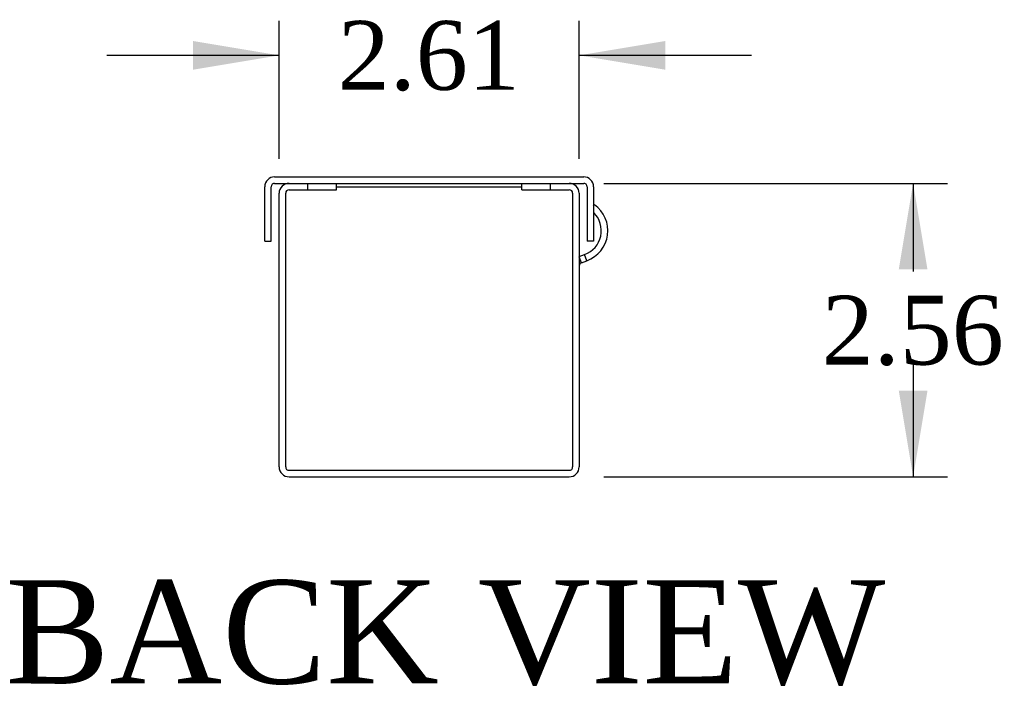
# Model space of a CAD drawing. Header units: inches. Extents: x 0 to 120, y -1 to 80.
# Tile 2 of 3: x 84.35 to 92.93, y 13.91 to 19.71. Entities that reach past the tile are written whole.
import ezdxf
from ezdxf.enums import TextEntityAlignment as Align

# ---------------------------------------------------------------- set-up
doc = ezdxf.new("R2010")
doc.units = ezdxf.units.IN
doc.header["$MEASUREMENT"] = 0
for name, color, linetype in [('COM55543-13', 7, 'Continuous'), ('COM70727-4', 7, 'Continuous'), ('Default', 7, 'Continuous'), ('QLB20316', 7, 'Continuous')]:
    doc.layers.add(name, color=color, linetype=linetype)
doc.styles.add('SEACAD_Times_New_Roman', font='times.ttf')
doc.dimstyles.new('HAMMOND_(STH_-_120x80)', dxfattribs={"dimtxt": 0.6, "dimasz": 0.75, "dimexe": 0.3, "dimexo": 0.3, "dimgap": 0.15, "dimtad": 0, "dimtih": 1, "dimtoh": 1, "dimzin": 0, "dimdsep": 46, "dimtxsty": 'SEACAD_Times_New_Roman', "dimblk1": '_SE_FILLED', "dimblk2": '_SE_FILLED', "dimsah": 1, "dimcen": 0.3, "dimadec": 0, "dimazin": 0, "dimtfac": 0.8, "dimtofl": 0, "dimtmove": 1, "dimatfit": 3, "dimfxl": 1, "dimtolj": 1, "dimtzin": 0, "dimarcsym": 0})

# ---------------------------------------------------------------- blocks, each defined once
blk = doc.blocks.new('SE4')
at = {"layer": 'COM55543-13', "color": 7, "linetype": 'Continuous'}
for p, q in [((86.5754599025, 18.3387458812), (89.2674599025, 18.3387458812)), ((86.5754599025, 18.2817458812), (86.7004599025, 18.2817458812)), ((86.8644599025, 18.2817458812), (88.9784599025, 18.2817458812)), ((89.1424599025, 18.2817458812), (89.2674599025, 18.2817458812)), ((86.4894599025, 17.7767458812), (86.4894599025, 18.2527458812)), ((86.5464599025, 17.7767458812), (86.5464599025, 18.2527458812)), ((89.2964599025, 18.2527458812), (89.2964599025, 17.7767458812)), ((89.3534599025, 18.2527458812), (89.3534599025, 17.7767458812)), ((86.4894599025, 17.7767458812), (86.5464599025, 17.7767458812)), ((89.3534599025, 17.7767458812), (89.2964599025, 17.7767458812))]:
    blk.add_line(p, q, dxfattribs=at)
for centre, radius, start, end in [((86.5754599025, 18.2527458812), 0.0860000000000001, 90, 180), ((86.5754599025, 18.2527458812), 0.0290000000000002, 90, 180), ((89.2674599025, 18.2527458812), 0.0860000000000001, 0, 90), ((89.2674599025, 18.2527458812), 0.0290000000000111, 0, 90)]:
    blk.add_arc(centre, radius, start, end, dxfattribs=at)
at = {"layer": 'COM70727-4', "color": 7, "linetype": 'Continuous'}
for p, q in [((86.7004599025, 18.2817458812), (86.8644599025, 18.2817458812)), ((86.8644599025, 18.2247458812), (86.8644599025, 18.2817458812)), ((87.1144599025, 18.2247458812), (87.1144599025, 18.2817458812)), ((88.7284599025, 18.2247458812), (88.7284599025, 18.2817458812)), ((88.9784599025, 18.2817458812), (89.1424599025, 18.2817458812)), ((88.9784599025, 18.2247458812), (88.9784599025, 18.2817458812)), ((86.6144599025, 15.8107458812), (86.6144599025, 18.1957458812)), ((86.6714599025, 15.8107458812), (86.6714599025, 18.1957458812)), ((86.7004599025, 18.2247458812), (86.8644599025, 18.2247458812)), ((86.8644599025, 18.2247458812), (87.1144599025, 18.2247458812)), ((88.7284599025, 18.2247458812), (88.9784599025, 18.2247458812)), ((88.9784599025, 18.2247458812), (89.1424599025, 18.2247458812)), ((89.1714599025, 18.1957458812), (89.1714599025, 15.8107458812)), ((89.2284599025, 18.1957458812), (89.2284599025, 15.8107458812)), ((89.3534599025, 18.084293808), (89.3614599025, 18.0955517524)), ((89.2284599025, 17.6439600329), (89.27601427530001, 17.6612684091)), ((89.2475413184, 17.5902469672), (89.2284599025, 17.6426727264)), ((89.2475413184, 17.5902469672), (89.29550942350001, 17.6077059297)), ((89.29550942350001, 17.6077059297), (89.27601427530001, 17.6612684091)), ((86.7004599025, 15.7817458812), (89.1424599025, 15.7817458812)), ((86.7004599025, 15.7247458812), (89.1424599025, 15.7247458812))]:
    blk.add_line(p, q, dxfattribs=at)
for centre, radius, start, end in [((86.7004599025, 18.1957458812), 0.086, 90, 180), ((89.1424599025, 18.1957458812), 0.0860000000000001, 0, 90), ((86.7004599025, 18.1957458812), 0.029, 90, 180), ((89.1424599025, 18.1957458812), 0.0290000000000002, 0, 90), ((89.20042777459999, 17.8689404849), 0.221000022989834, 290.0000113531, 45.6724919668), ((89.20042782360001, 17.8689404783), 0.2780000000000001, 290, 54.6020447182), ((89.2574599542, 17.5629958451), 0.0290000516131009, 110.000071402, 179.999928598), ((86.7004599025, 15.8107458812), 0.0859999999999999, 180, 270), ((86.7004599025, 15.8107458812), 0.0289999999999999, 180, 270), ((89.1424599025, 15.8107458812), 0.086, 270, 360), ((89.1424599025, 15.8107458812), 0.029, 270, 0)]:
    blk.add_arc(centre, radius, start, end, dxfattribs=at)
at = {"layer": 'QLB20316', "color": 7, "linetype": 'Continuous'}
for p, q in [((86.6714599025, 18.2817458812), (86.6714599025, 18.2767088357)), ((89.1714599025, 18.2817458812), (89.1714599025, 18.2767088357)), ((87.1144599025, 18.2517458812), (88.7284599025, 18.2517458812))]:
    blk.add_line(p, q, dxfattribs=at)
blk = doc.blocks.new('DMBLK1356')
at = {"layer": 'Default', "linetype": 'Continuous', "transparency": 16777216}
for points in [[(85.86445989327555, 19.52191184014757), (85.86445989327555, 19.27191183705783), (86.61445990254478, 19.3969118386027)], [(89.97845991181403, 19.52191184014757), (89.22845990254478, 19.3969118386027), (89.97845991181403, 19.27191183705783)]]:
    blk.add_hatch(color=7, dxfattribs=at).paths.add_polyline_path(points)
at = {"layer": 'Default', "color": 7, "linetype": 'Continuous', "transparency": 16777216}
for p, q in [((86.6144599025, 18.4957458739), (86.6144599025, 19.6969118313)), ((89.2284599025, 18.4957458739), (89.2284599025, 19.6969118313)), ((86.6144599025, 19.3969118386), (85.114459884, 19.3969118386)), ((90.72845992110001, 19.3969118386), (89.2284599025, 19.3969118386))]:
    blk.add_line(p, q, dxfattribs=at)
at = {"layer": 'Default', "color": 7, "linetype": 'Continuous', "transparency": 16777216, "style": 'SEACAD_Times_New_Roman'}
blk.add_text('2.61', height=0.6, dxfattribs=at).set_placement((87.1252513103, 19.6969118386), align=Align.TOP_LEFT)
blk = doc.blocks.new('_SE_FILLED')
at = {"color": 0}
blk.add_line((0, 0), (-1, 0), dxfattribs=at)
blk.add_solid([(0, 0), (-1, -0.1665), (-1, 0.1665), (0, 0)], dxfattribs=at)
blk = doc.blocks.new('DMBLK1357')
at = {"layer": 'Default', "linetype": 'Continuous', "transparency": 16777216}
for points in [[(92.2625621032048, 17.53174587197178), (92.13756210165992, 18.28174588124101), (92.01256210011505, 17.53174587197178)], [(92.2625621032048, 16.47474589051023), (92.01256210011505, 16.47474589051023), (92.13756210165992, 15.72474588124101)]]:
    blk.add_hatch(color=7, dxfattribs=at).paths.add_polyline_path(points)
at = {"layer": 'Default', "color": 7, "linetype": 'Continuous', "transparency": 16777216}
for p, q in [((89.4424599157, 18.2817458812), (92.43756209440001, 18.2817458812)), ((92.1375621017, 18.2817458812), (92.1375621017, 17.513245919)), ((92.1375621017, 16.7032458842), (92.1375621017, 15.7247458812)), ((89.4424598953, 15.7247458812), (92.43756209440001, 15.7247458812))]:
    blk.add_line(p, q, dxfattribs=at)
at = {"layer": 'Default', "color": 7, "linetype": 'Continuous', "transparency": 16777216, "style": 'SEACAD_Times_New_Roman'}
blk.add_text('2.56', height=0.6, dxfattribs=at).set_placement((91.3413535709, 17.3032459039), align=Align.TOP_LEFT)

msp = doc.modelspace()

# ---------------------------------------------------------------- block references
at = {"layer": 'Default'}
msp.add_blockref('SE4', (0, 0), dxfattribs=at)

# ---------------------------------------------------------------- texts
at = {"layer": 'Default', "color": 7, "linetype": 'Continuous', "style": 'SEACAD_Times_New_Roman'}
msp.add_text('BACK VIEW', height=0.9, dxfattribs=at).set_placement((84.2303893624, 14.8247458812), align=Align.TOP_LEFT)

# ---------------------------------------------------------------- dimensions: what is measured, and where the dimension line sits
at = {"layer": 'Default', "color": 7, "linetype": 'Continuous'}
dim = msp.add_linear_dim(base=(86.6144599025, 19.3969118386), p1=(89.2284599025, 18.1957458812), p2=(86.6144599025, 18.1957458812), text='\\A1;<>', dimstyle='HAMMOND_(STH_-_120x80)', override={"dimtmove": 0}, dxfattribs=at)
dim.commit()
dim.dimension.update_dxf_attribs({"geometry": 'DMBLK1356', "text_midpoint": (87.9214598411, 19.3969118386), "dimtype": 160})
dim = msp.add_linear_dim(base=(92.1375621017, 15.7247458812), p1=(88.9784599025, 18.2817458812), p2=(89.1424599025, 15.7247458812), angle=90, text='\\A1;<>', dimstyle='HAMMOND_(STH_-_120x80)', override={"dimtmove": 0}, dxfattribs=at)
dim.commit()
dim.dimension.update_dxf_attribs({"geometry": 'DMBLK1357', "text_midpoint": (92.1375621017, 17.0032459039), "dimtype": 160})

doc.saveas('drawing.dxf')
